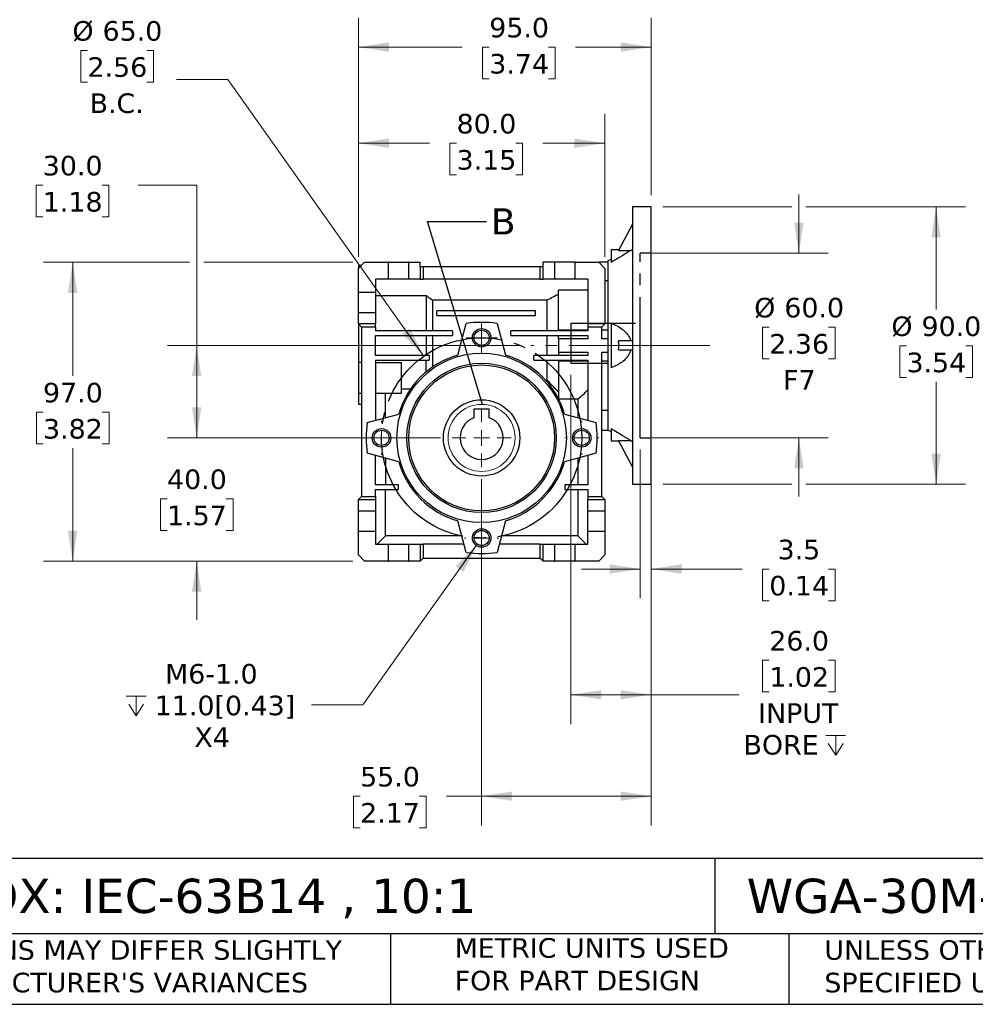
# Model space of a CAD drawing. Header units: millimetres. Extents: x 19 to 819, y 19 to 629.
# Tile 2 of 7: x 242 to 552, y 19 to 339. Entities that reach past the tile are written whole.
import ezdxf

# ---------------------------------------------------------------- set-up
doc = ezdxf.new("R2010")
doc.units = ezdxf.units.MM
doc.header["$LTSCALE"] = 3
for name, pattern in [('SLD-Center', [19.05, 15.24, -1.27, 1.27, -1.27]), ('SLD-Dashed', [1.905, 1.27, -0.635]), ('SLD-Solid', [0])]:
    doc.linetypes.add(name, pattern=pattern)
doc.layers.add('CENTER', color=40, linetype='SLD-Center')
doc.layers.add('HIDDEN', color=102, linetype='SLD-Dashed')
doc.layers.add('TEXT', color=140, linetype='SLD-Solid', lineweight=25)
doc.styles.add('SLDTEXTSTYLE0', font='VERDANA.TTF')
doc.styles.get("Standard").update_dxf_attribs({"font": 'VERDANA.TTF'})
doc.dimstyles.new('SLDDIMSTYLE0', dxfattribs={"dimtxt": 6.474023, "dimasz": 9.906, "dimexe": 0, "dimexo": 0.0625, "dimgap": 1.618506, "dimtad": 0, "dimtih": 1, "dimtoh": 1, "dimdec": 1, "dimrnd": 1e-09, "dimzin": 12, "dimdsep": 46, "dimtxsty": 'SLDTEXTSTYLE0', "dimsah": 1, "dimcen": 0.09, "dimadec": 0, "dimazin": 3, "dimtfac": 1, "dimtdec": 1, "dimtmove": 0, "dimatfit": 0, "dimfxl": 0, "dimfrac": 2, "dimtolj": 1, "dimtzin": 12, "dimarcsym": 0})
doc.dimstyles.new('SLDDIMSTYLE1', dxfattribs={"dimtxt": 6.474023, "dimasz": 9.906, "dimexe": 0, "dimexo": 0.0625, "dimgap": 1.618506, "dimtad": 0, "dimtih": 1, "dimtoh": 1, "dimdec": 1, "dimrnd": 1e-09, "dimzin": 4, "dimdsep": 46, "dimtxsty": 'SLDTEXTSTYLE0', "dimsah": 1, "dimcen": 0.09, "dimadec": 0, "dimazin": 1, "dimtfac": 1, "dimtdec": 1, "dimtmove": 0, "dimatfit": 0, "dimfxl": 0, "dimfrac": 2, "dimtolj": 1, "dimtzin": 12, "dimarcsym": 0})
doc.dimstyles.new('SLDDIMSTYLE2', dxfattribs={"dimtxt": 6.474023, "dimasz": 9.906, "dimexe": 0, "dimexo": 0.0625, "dimgap": 1.618506, "dimtad": 0, "dimtih": 1, "dimtoh": 1, "dimdec": 1, "dimrnd": 1e-09, "dimzin": 4, "dimdsep": 46, "dimtxsty": 'SLDTEXTSTYLE0', "dimsah": 1, "dimcen": 0, "dimadec": 0, "dimazin": 1, "dimtfac": 1, "dimtdec": 1, "dimtofl": 0, "dimtmove": 0, "dimatfit": 3, "dimfxl": 0, "dimfrac": 2, "dimtolj": 1, "dimtzin": 12, "dimarcsym": 0})
doc.dimstyles.new('SLDDIMSTYLE3', dxfattribs={"dimtxt": 6.474023, "dimasz": 9.906, "dimexe": 0, "dimexo": 0.0625, "dimgap": 1.618506, "dimtad": 0, "dimtih": 1, "dimtoh": 1, "dimdec": 1, "dimrnd": 1e-09, "dimzin": 4, "dimdsep": 46, "dimtxsty": 'SLDTEXTSTYLE0', "dimsah": 1, "dimcen": 0.09, "dimadec": 0, "dimazin": 1, "dimtfac": 1, "dimtdec": 1, "dimtofl": 0, "dimtmove": 0, "dimatfit": 3, "dimfxl": 0, "dimfrac": 2, "dimtolj": 1, "dimtzin": 12, "dimarcsym": 0})
doc.dimstyles.new('SLDDIMSTYLE4', dxfattribs={"dimtxt": 6.474023, "dimasz": 9.906, "dimexe": 0, "dimexo": 0.0625, "dimgap": 1.618506, "dimtad": 0, "dimtih": 1, "dimtoh": 1, "dimdec": 1, "dimrnd": 1e-09, "dimzin": 12, "dimdsep": 46, "dimtxsty": 'SLDTEXTSTYLE0', "dimsah": 1, "dimcen": 0, "dimadec": 0, "dimazin": 3, "dimtfac": 1, "dimtdec": 1, "dimtofl": 0, "dimtmove": 0, "dimatfit": 3, "dimfxl": 0, "dimfrac": 2, "dimtolj": 1, "dimtzin": 12, "dimarcsym": 0})
doc.dimstyles.new('SLDDIMSTYLE5', dxfattribs={"dimtxt": 0.18, "dimasz": 9.906, "dimexe": 0, "dimexo": 0.0625, "dimgap": 0, "dimtad": 0, "dimtih": 1, "dimtoh": 1, "dimdec": 0, "dimrnd": 1e-09, "dimzin": 0, "dimdsep": 46, "dimtxsty": 'Standard', "dimblk1": 'NONE', "dimblk2": 'NONE', "dimsah": 1, "dimcen": 0.09, "dimadec": 0, "dimazin": 0, "dimtfac": 9.906, "dimtdec": 0, "dimtofl": 0, "dimtmove": 0, "dimatfit": 3, "dimldrblk": 'NONE', "dimfxl": 0, "dimfrac": 2, "dimtolj": 1, "dimtzin": 0, "dimarcsym": 0})

# ---------------------------------------------------------------- blocks, each defined once
blk = doc.blocks.new('_D')
at = {"color": 7, "linetype": 'SLD-Solid', "lineweight": 0}
for p, q in [((443.06, 199.11), (443.06, 150.84)), ((446.56, 199.11), (446.56, 150.84)), ((443.06, 160.36), (424.01, 160.36)), ((446.56, 160.36), (476.17, 160.36)), ((484.94, 160.36), (482.76, 160.36)), ((482.76, 160.36), (482.76, 150.07)), ((504.18, 160.36), (506.35, 160.36)), ((506.35, 160.36), (506.35, 150.07)), ((482.76, 150.07), (484.94, 150.07)), ((506.35, 150.07), (504.18, 150.07))]:
    blk.add_line(p, q, dxfattribs=at)
at = {"color": 7, "linetype": 'SLD-Solid', "lineweight": 18}
for points in [[(443.06, 160.36), (433.15, 161.88), (433.15, 158.84)], [(446.56, 160.36), (456.46, 158.84), (456.46, 161.88)]]:
    blk.add_solid(points, dxfattribs=at)
at = {"color": 7, "linetype": 'SLD-Solid', "lineweight": 18, "char_height": 6.35, "attachment_point": 1, "style": 'SLDTEXTSTYLE0'}
for s, insert in [('3.5', (487.63, 169.87)), ('0.14', (484.94, 158.14))]:
    blk.add_mtext(s, dxfattribs=dict(at, insert=insert))
blk = doc.blocks.new('_D_1')
at = {"color": 7, "linetype": 'SLD-Solid', "lineweight": 0}
for p, q in [((494.56, 262.92), (494.56, 281.97)), ((446.87, 262.92), (504.08, 262.92)), ((484.94, 238.88), (482.76, 238.88)), ((482.76, 238.88), (482.76, 228.59)), ((504.18, 238.88), (506.35, 238.88)), ((506.35, 238.88), (506.35, 228.59)), ((482.76, 228.59), (484.94, 228.59)), ((506.35, 228.59), (504.18, 228.59)), ((446.87, 202.92), (504.08, 202.92)), ((494.56, 202.92), (494.56, 183.87))]:
    blk.add_line(p, q, dxfattribs=at)
at = {"color": 7, "linetype": 'SLD-Solid', "lineweight": 18}
for points in [[(494.56, 262.92), (496.08, 272.83), (493.03, 272.83)], [(494.56, 202.92), (493.03, 193.01), (496.08, 193.01)]]:
    blk.add_solid(points, dxfattribs=at)
at = {"color": 7, "linetype": 'SLD-Solid', "lineweight": 18, "char_height": 6.35, "attachment_point": 1, "style": 'SLDTEXTSTYLE0'}
for s, insert in [('%%c', (480.05, 248.39)), ('60.0', (489.82, 248.39)), ('2.36', (484.94, 236.65)), ('F7', (489.43, 224.92))]:
    blk.add_mtext(s, dxfattribs=dict(at, insert=insert))
blk = doc.blocks.new('_D_2')
at = {"color": 7, "linetype": 'SLD-Solid', "lineweight": 0}
for p, q in [((263.62, 328.71), (261.44, 328.71)), ((261.44, 328.71), (261.44, 318.43)), ((282.85, 328.71), (285.03, 328.71)), ((285.03, 328.71), (285.03, 318.43)), ((261.44, 318.43), (263.62, 318.43)), ((285.03, 318.43), (282.85, 318.43)), ((309.17, 319.31), (292.5, 319.31)), ((372.78, 229.45), (309.17, 319.31))]:
    blk.add_line(p, q, dxfattribs=at)
at = {"color": 7, "linetype": 'SLD-Solid', "lineweight": 18}
blk.add_solid([(372.78, 229.45), (368.3, 238.41), (365.81, 236.65)], dxfattribs=at)
at = {"color": 7, "linetype": 'SLD-Solid', "lineweight": 18, "char_height": 6.35, "attachment_point": 1, "style": 'SLDTEXTSTYLE0'}
for s, insert in [('%%c', (258.73, 338.23)), ('65.0', (268.5, 338.23)), ('2.56', (263.62, 326.49)), ('B.C.', (264.29, 314.75))]:
    blk.add_mtext(s, dxfattribs=dict(at, insert=insert))
blk = doc.blocks.new('SW_SYMBOL_HOLE_DEPTH')
at = {"color": 0, "linetype": 'SLD-Solid', "lineweight": 18}
for p, q in [((0, 2625), (2400, 2625)), ((1200, 2625), (1200, 225)), ((300, 1665), (1200, 225)), ((2100, 1665), (1200, 225))]:
    blk.add_line(p, q, dxfattribs=at)
blk = doc.blocks.new('_D_3')
at = {"color": 7, "linetype": 'SLD-Solid', "lineweight": 0}
for p, q in [((420.56, 223.36), (420.56, 110)), ((446.56, 184.11), (446.56, 110)), ((484.94, 130.73), (482.76, 130.73)), ((482.76, 130.73), (482.76, 120.44)), ((504.18, 130.73), (506.35, 130.73)), ((506.35, 130.73), (506.35, 120.44)), ((420.56, 119.53), (446.56, 119.53)), ((446.56, 119.53), (475.13, 119.53)), ((482.76, 120.44), (484.94, 120.44)), ((506.35, 120.44), (504.18, 120.44))]:
    blk.add_line(p, q, dxfattribs=at)
at = {"color": 7, "linetype": 'SLD-Solid', "lineweight": 18}
for points in [[(420.56, 119.53), (430.46, 118), (430.46, 121.05)], [(446.56, 119.53), (436.65, 121.05), (436.65, 118)]]:
    blk.add_solid(points, dxfattribs=at)
at = {"color": 7, "linetype": 'SLD-Solid', "lineweight": 18, "xscale": 0.002688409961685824, "yscale": 0.002688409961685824, "zscale": 0.002688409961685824}
blk.add_blockref('SW_SYMBOL_HOLE_DEPTH', (503.27, 99.27), dxfattribs=at)
at = {"color": 7, "linetype": 'SLD-Solid', "lineweight": 18, "char_height": 6.35, "attachment_point": 1, "style": 'SLDTEXTSTYLE0'}
for s, insert in [('26.0', (484.94, 140.24)), ('1.02', (484.94, 128.5)), ('INPUT', (481.34, 116.77)), ('BORE ', (476.58, 106.48))]:
    blk.add_mtext(s, dxfattribs=dict(at, insert=insert))
blk = doc.blocks.new('_D_4')
at = {"color": 7, "linetype": 'SLD-Solid', "lineweight": 0}
for p, q in [((391.56, 189.57), (391.56, 77.09)), ((446.56, 184.11), (446.56, 77.09)), ((352.12, 86.62), (349.95, 86.62)), ((349.95, 86.62), (349.95, 76.33)), ((371.36, 86.62), (373.54, 86.62)), ((373.54, 86.62), (373.54, 76.33)), ((391.56, 86.62), (380.13, 86.62)), ((446.56, 86.62), (391.56, 86.62)), ((349.95, 76.33), (352.12, 76.33)), ((373.54, 76.33), (371.36, 76.33))]:
    blk.add_line(p, q, dxfattribs=at)
at = {"color": 7, "linetype": 'SLD-Solid', "lineweight": 18}
for points in [[(391.56, 86.62), (401.46, 85.09), (401.46, 88.14)], [(446.56, 86.62), (436.65, 88.14), (436.65, 85.09)]]:
    blk.add_solid(points, dxfattribs=at)
at = {"color": 7, "linetype": 'SLD-Solid', "lineweight": 18, "char_height": 6.35, "attachment_point": 1, "style": 'SLDTEXTSTYLE0'}
for s, insert in [('55.0', (352.12, 96.13)), ('2.17', (352.12, 84.39))]:
    blk.add_mtext(s, dxfattribs=dict(at, insert=insert))
blk = doc.blocks.new('_D_5')
at = {"color": 7, "linetype": 'SLD-Solid', "lineweight": 0}
for p, q in [((450.37, 277.92), (492.27, 277.92)), ((496.84, 277.92), (548.62, 277.92)), ((539.1, 277.92), (539.1, 244.56)), ((529.48, 232.82), (527.31, 232.82)), ((527.31, 232.82), (527.31, 222.53)), ((548.72, 232.82), (550.89, 232.82)), ((550.89, 232.82), (550.89, 222.53)), ((527.31, 222.53), (529.48, 222.53)), ((539.1, 187.92), (539.1, 221.08)), ((550.89, 222.53), (548.72, 222.53)), ((450.37, 187.92), (492.27, 187.92)), ((496.84, 187.92), (548.62, 187.92))]:
    blk.add_line(p, q, dxfattribs=at)
at = {"color": 7, "linetype": 'SLD-Solid', "lineweight": 18}
for points in [[(539.1, 277.92), (537.57, 268.01), (540.62, 268.01)], [(539.1, 187.92), (540.62, 197.83), (537.57, 197.83)]]:
    blk.add_solid(points, dxfattribs=at)
at = {"color": 7, "linetype": 'SLD-Solid', "lineweight": 18, "char_height": 6.35, "attachment_point": 1, "style": 'SLDTEXTSTYLE0'}
for s, insert in [('%%c', (524.59, 242.34)), ('90.0', (534.37, 242.34)), ('3.54', (529.48, 230.6))]:
    blk.add_mtext(s, dxfattribs=dict(at, insert=insert))
blk = doc.blocks.new('_D_6')
at = {"color": 7, "linetype": 'SLD-Solid', "lineweight": 0}
for p, q in [((351.56, 261.73), (351.56, 308.11)), ((431.56, 261.73), (431.56, 308.11)), ((351.56, 298.59), (374.66, 298.59)), ((383.43, 298.59), (381.25, 298.59)), ((381.25, 298.59), (381.25, 288.3)), ((402.67, 298.59), (404.84, 298.59)), ((404.84, 298.59), (404.84, 288.3)), ((431.56, 298.59), (411.44, 298.59)), ((381.25, 288.3), (383.43, 288.3)), ((404.84, 288.3), (402.67, 288.3))]:
    blk.add_line(p, q, dxfattribs=at)
at = {"color": 7, "linetype": 'SLD-Solid', "lineweight": 18}
for points in [[(351.56, 298.59), (361.46, 297.06), (361.46, 300.11)], [(431.56, 298.59), (421.65, 300.11), (421.65, 297.06)]]:
    blk.add_solid(points, dxfattribs=at)
at = {"color": 7, "linetype": 'SLD-Solid', "lineweight": 18, "char_height": 6.35, "attachment_point": 1, "style": 'SLDTEXTSTYLE0'}
for s, insert in [('80.0', (383.43, 308.1)), ('3.15', (383.43, 296.36))]:
    blk.add_mtext(s, dxfattribs=dict(at, insert=insert))
blk = doc.blocks.new('_D_7')
at = {"color": 7, "linetype": 'SLD-Solid', "lineweight": 0}
for p, q in [((351.56, 261.73), (351.56, 339.31)), ((446.56, 281.73), (446.56, 339.31)), ((351.56, 329.79), (385.26, 329.79)), ((394.04, 329.79), (391.86, 329.79)), ((391.86, 329.79), (391.86, 319.5)), ((413.27, 329.79), (415.45, 329.79)), ((415.45, 329.79), (415.45, 319.5)), ((446.56, 329.79), (422.05, 329.79)), ((391.86, 319.5), (394.04, 319.5)), ((415.45, 319.5), (413.27, 319.5))]:
    blk.add_line(p, q, dxfattribs=at)
at = {"color": 7, "linetype": 'SLD-Solid', "lineweight": 18}
for points in [[(351.56, 329.79), (361.46, 328.26), (361.46, 331.31)], [(446.56, 329.79), (436.65, 331.31), (436.65, 328.26)]]:
    blk.add_solid(points, dxfattribs=at)
at = {"color": 7, "linetype": 'SLD-Solid', "lineweight": 18, "char_height": 6.35, "attachment_point": 1, "style": 'SLDTEXTSTYLE0'}
for s, insert in [('95.0', (394.04, 339.3)), ('3.74', (394.04, 327.56))]:
    blk.add_mtext(s, dxfattribs=dict(at, insert=insert))
blk = doc.blocks.new('_D_8')
at = {"color": 7, "linetype": 'SLD-Solid', "lineweight": 0}
for p, q in [((249.1, 284.97), (246.93, 284.97)), ((246.93, 284.97), (246.93, 274.68)), ((268.34, 284.97), (270.52, 284.97)), ((270.52, 284.97), (270.52, 274.68)), ((280.01, 284.97), (299.06, 284.97)), ((299.06, 284.97), (299.06, 232.92)), ((246.93, 274.68), (249.1, 274.68)), ((270.52, 274.68), (268.34, 274.68)), ((403.7, 232.92), (289.54, 232.92)), ((299.06, 232.92), (299.06, 202.92)), ((378.21, 202.92), (289.54, 202.92))]:
    blk.add_line(p, q, dxfattribs=at)
at = {"color": 7, "linetype": 'SLD-Solid', "lineweight": 18}
for points in [[(299.06, 232.92), (297.54, 223.01), (300.58, 223.01)], [(299.06, 202.92), (300.58, 212.83), (297.54, 212.83)]]:
    blk.add_solid(points, dxfattribs=at)
at = {"color": 7, "linetype": 'SLD-Solid', "lineweight": 18, "char_height": 6.35, "attachment_point": 1, "style": 'SLDTEXTSTYLE0'}
for s, insert in [('30.0', (249.1, 294.49)), ('1.18', (249.1, 282.75))]:
    blk.add_mtext(s, dxfattribs=dict(at, insert=insert))
blk = doc.blocks.new('_D_9')
at = {"color": 7, "linetype": 'SLD-Solid', "lineweight": 0}
for p, q in [((299.06, 202.92), (299.06, 221.97)), ((378.21, 202.92), (289.54, 202.92)), ((289.44, 183.17), (287.27, 183.17)), ((287.27, 183.17), (287.27, 172.88)), ((308.68, 183.17), (310.85, 183.17)), ((310.85, 183.17), (310.85, 172.88)), ((287.27, 172.88), (289.44, 172.88)), ((310.85, 172.88), (308.68, 172.88)), ((349.75, 162.92), (289.54, 162.92)), ((299.06, 162.92), (299.06, 143.87))]:
    blk.add_line(p, q, dxfattribs=at)
at = {"color": 7, "linetype": 'SLD-Solid', "lineweight": 18}
for points in [[(299.06, 202.92), (300.58, 212.83), (297.54, 212.83)], [(299.06, 162.92), (297.54, 153.01), (300.58, 153.01)]]:
    blk.add_solid(points, dxfattribs=at)
at = {"color": 7, "linetype": 'SLD-Solid', "lineweight": 18, "char_height": 6.35, "attachment_point": 1, "style": 'SLDTEXTSTYLE0'}
for s, insert in [('40.0', (289.44, 192.68)), ('1.57', (289.44, 180.94))]:
    blk.add_mtext(s, dxfattribs=dict(at, insert=insert))
blk = doc.blocks.new('_D_10')
at = {"color": 7, "linetype": 'SLD-Solid', "lineweight": 0}
for p, q in [((296.77, 259.92), (249.28, 259.92)), ((258.8, 259.92), (258.8, 223.02)), ((349.75, 259.92), (301.35, 259.92)), ((249.18, 211.29), (247.01, 211.29)), ((247.01, 211.29), (247.01, 201)), ((268.42, 211.29), (270.6, 211.29)), ((270.6, 211.29), (270.6, 201)), ((247.01, 201), (249.18, 201)), ((258.8, 162.92), (258.8, 199.55)), ((270.6, 201), (268.42, 201)), ((349.75, 162.92), (249.28, 162.92))]:
    blk.add_line(p, q, dxfattribs=at)
at = {"color": 7, "linetype": 'SLD-Solid', "lineweight": 18}
for points in [[(258.8, 259.92), (257.28, 250.01), (260.33, 250.01)], [(258.8, 162.92), (260.33, 172.83), (257.28, 172.83)]]:
    blk.add_solid(points, dxfattribs=at)
at = {"color": 7, "linetype": 'SLD-Solid', "lineweight": 18, "char_height": 6.35, "attachment_point": 1, "style": 'SLDTEXTSTYLE0'}
for s, insert in [('97.0', (249.18, 220.8)), ('3.82', (249.18, 209.06))]:
    blk.add_mtext(s, dxfattribs=dict(at, insert=insert))
blk = doc.blocks.new('_D_11')
at = {"color": 7, "linetype": 'SLD-Solid', "lineweight": 0}
for p, q in [((390.13, 168.42), (353.05, 116.32)), ((353.05, 116.32), (336.38, 116.32))]:
    blk.add_line(p, q, dxfattribs=at)
at = {"color": 7, "linetype": 'SLD-Solid', "lineweight": 18}
blk.add_solid([(390.13, 168.42), (383.14, 161.23), (385.63, 159.46)], dxfattribs=at)
at = {"color": 7, "linetype": 'SLD-Solid', "lineweight": 18, "xscale": 0.002688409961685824, "yscale": 0.002688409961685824, "zscale": 0.002688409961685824}
blk.add_blockref('SW_SYMBOL_HOLE_DEPTH', (276.19, 112.04), dxfattribs=at)
at = {"color": 7, "linetype": 'SLD-Solid', "lineweight": 18, "char_height": 6.35, "attachment_point": 1, "style": 'SLDTEXTSTYLE0'}
for s, insert in [('M6-1.0', (288.79, 129.53)), ('11.0[0.43]', (285.45, 119.24)), ('X4', (298.31, 108.95))]:
    blk.add_mtext(s, dxfattribs=dict(at, insert=insert))
blk = doc.blocks.new('SW_CENTERMARKSYMBOL_0')
at = {"color": 0, "linetype": 'SLD-Solid', "lineweight": 18}
for p, q in [((0, 5.08), (0, 9.54)), ((-5.08, 0), (-9.54, 0)), ((0, 0), (-2.54, 0)), ((0, 0), (0, 2.54)), ((0, 0), (0, -2.54)), ((0, 0), (2.54, 0)), ((5.08, 0), (9.54, 0)), ((0, -5.08), (0, -9.54))]:
    blk.add_line(p, q, dxfattribs=at)
blk = doc.blocks.new('SW_CENTERMARKSYMBOL_1')
at = {"color": 0, "linetype": 'SLD-Solid', "lineweight": 18}
for p, q in [((0, 2.54), (0, 5)), ((-2.54, 0), (-5, 0)), ((0, 0), (-2.54, 0)), ((0, 0), (0, 2.54)), ((0, 0), (0, -2.54)), ((0, 0), (2.54, 0)), ((2.54, 0), (5, 0)), ((0, -2.54), (0, -5))]:
    blk.add_line(p, q, dxfattribs=at)
blk = doc.blocks.new('SW_CENTERMARKSYMBOL_2')
at = {"color": 0, "linetype": 'SLD-Solid', "lineweight": 18}
for p, q in [((0, 5.08), (0, 5.54)), ((-5.08, 0), (-5.54, 0)), ((0, 0), (-2.54, 0)), ((0, 0), (0, 2.54)), ((0, 0), (0, -2.54)), ((0, 0), (2.54, 0)), ((5.08, 0), (5.54, 0)), ((0, -5.08), (0, -5.54))]:
    blk.add_line(p, q, dxfattribs=at)
blk = doc.blocks.new('SW_CENTERMARKSYMBOL_3')
at = {"color": 0, "linetype": 'SLD-Solid', "lineweight": 18}
for p, q in [((0, 5.08), (0, 5.54)), ((-5.08, 0), (-5.54, 0)), ((0, 0), (-2.54, 0)), ((0, 0), (0, 2.54)), ((0, 0), (0, -2.54)), ((0, 0), (2.54, 0)), ((5.08, 0), (5.54, 0)), ((0, -5.08), (0, -5.54))]:
    blk.add_line(p, q, dxfattribs=at)
blk = doc.blocks.new('SW_CENTERMARKSYMBOL_4')
at = {"color": 0, "linetype": 'SLD-Solid', "lineweight": 18}
for p, q in [((0, 5.08), (0, 5.54)), ((-5.08, 0), (-5.54, 0)), ((0, 0), (-2.54, 0)), ((0, 0), (0, 2.54)), ((0, 0), (0, -2.54)), ((0, 0), (2.54, 0)), ((5.08, 0), (5.54, 0)), ((0, -5.08), (0, -5.54))]:
    blk.add_line(p, q, dxfattribs=at)
blk = doc.blocks.new('_None')

msp = doc.modelspace()

# ---------------------------------------------------------------- linework, layer by layer
for p, q in [((446.56, 277.92), (440.56, 277.92)), ((440.56, 277.92), (440.56, 232.92)), ((446.56, 232.92), (446.56, 277.92)), ((440.56, 272.34), (436.01, 263.79)), ((436.07, 263.92), (433.56, 263.92)), ((433.56, 263.92), (433.56, 259.88)), ((436.01, 263.79), (439.97, 263.79)), ((439.97, 263.79), (440.56, 264.06)), ((351.56, 257.92), (353.56, 259.92)), ((352.56, 258.92), (351.56, 258.92)), ((351.56, 258.92), (351.56, 257.92)), ((353.56, 259.92), (361.2, 259.92)), ((361.2, 259.92), (361.2, 254.42)), ((361.31, 259.92), (361.2, 259.92)), ((361.31, 254.42), (361.31, 259.92)), ((361.31, 259.92), (367.81, 259.92)), ((367.81, 259.92), (367.81, 254.42)), ((367.91, 259.92), (367.81, 259.92)), ((367.91, 254.42), (367.91, 259.92)), ((367.91, 259.92), (371.56, 259.92)), ((371.56, 258.42), (371.56, 259.92)), ((411.56, 258.42), (411.56, 259.92)), ((415.2, 259.92), (411.56, 259.92)), ((415.2, 259.92), (415.2, 254.42)), ((415.31, 259.92), (415.2, 259.92)), ((415.31, 254.42), (415.31, 259.92)), ((421.81, 259.92), (415.31, 259.92)), ((421.81, 259.92), (421.81, 254.42)), ((421.91, 259.92), (421.81, 259.92)), ((421.91, 254.42), (421.91, 259.92)), ((421.91, 259.92), (429.56, 259.92)), ((429.56, 259.92), (431.56, 257.92)), ((432.56, 259.92), (429.56, 259.92)), ((433.56, 260.83), (432.56, 260.37)), ((432.56, 260.37), (432.56, 205.49)), ((351.56, 250.17), (351.56, 257.92)), ((371.56, 258.42), (371.56, 254.42)), ((372.56, 258.42), (371.56, 258.42)), ((372.56, 258.42), (372.56, 254.42)), ((410.56, 258.42), (372.56, 258.42)), ((410.56, 254.42), (410.56, 258.42)), ((411.56, 258.42), (410.56, 258.42)), ((411.56, 254.42), (411.56, 258.42)), ((431.56, 257.92), (431.56, 239.92)), ((357.06, 254.42), (357.06, 250.17)), ((361.2, 254.42), (357.06, 254.42)), ((361.31, 254.42), (361.2, 254.42)), ((367.81, 254.42), (361.31, 254.42)), ((367.91, 254.42), (367.81, 254.42)), ((371.56, 254.42), (367.91, 254.42)), ((371.56, 254.42), (372.56, 254.42)), ((410.56, 254.42), (372.56, 254.42)), ((410.56, 254.42), (411.56, 254.42)), ((415.2, 254.42), (411.56, 254.42)), ((415.31, 254.42), (415.2, 254.42)), ((421.81, 254.42), (415.31, 254.42)), ((421.91, 254.42), (421.81, 254.42)), ((426.06, 254.42), (421.91, 254.42)), ((426.06, 254.42), (426.06, 239.92)), ((432.56, 253.89), (431.56, 253.89)), ((357.06, 250.17), (351.56, 250.17)), ((351.56, 243.67), (351.56, 250.17)), ((357.06, 250.17), (357.06, 243.67)), ((426.06, 250.84), (416.56, 250.84)), ((416.56, 237.92), (416.56, 250.84)), ((373.56, 249.03), (357.06, 249.03)), ((373.56, 249.03), (373.56, 237.7)), ((375.56, 247.58), (375.56, 237.7)), ((412.85, 247.58), (375.56, 247.58)), ((412.85, 237.7), (412.85, 247.58)), ((351.56, 243.67), (357.06, 243.67)), ((351.56, 239.92), (351.56, 243.67)), ((357.06, 243.67), (357.06, 239.92)), ((409.06, 244.17), (377.06, 244.17)), ((377.06, 242.67), (377.06, 244.17)), ((409.06, 242.67), (409.06, 244.17)), ((357.06, 239.92), (351.56, 239.92)), ((351.56, 239.92), (352.56, 238.92)), ((351.56, 239.92), (351.56, 227.42)), ((357.06, 238.92), (357.06, 239.92)), ((377.06, 242.67), (409.06, 242.67)), ((383.81, 229.83), (386.56, 240.09)), ((396.56, 240.09), (399.31, 229.83)), ((431.56, 239.92), (426.06, 239.92)), ((426.06, 239.92), (426.06, 238.92)), ((430.56, 238.92), (431.56, 239.92)), ((433.56, 240.16), (433.56, 225.68)), ((357.06, 238.92), (352.56, 238.92)), ((352.56, 238.92), (352.56, 183.92)), ((357.06, 238.92), (357.06, 237.7)), ((382.06, 237.7), (357.06, 237.7)), ((382.06, 237.7), (382.06, 236.2)), ((401.06, 236.2), (401.06, 237.7)), ((426.06, 237.7), (401.06, 237.7)), ((426.06, 237.92), (416.56, 237.92)), ((416.56, 237.92), (416.56, 237.7)), ((430.56, 238.92), (426.06, 238.92)), ((426.06, 238.92), (426.06, 237.7)), ((430.56, 235.1), (430.56, 238.92)), ((432.56, 237.92), (430.56, 237.92)), ((357.06, 236.2), (382.06, 236.2)), ((357.06, 229.7), (357.06, 236.2)), ((373.56, 236.2), (373.56, 229.7)), ((375.56, 236.2), (375.56, 225.9)), ((401.06, 236.2), (426.06, 236.2)), ((412.85, 229.7), (412.85, 236.2)), ((416.56, 235.1), (416.56, 236.2)), ((426.06, 235.1), (416.56, 235.1)), ((416.56, 235.1), (416.56, 230.74)), ((426.06, 236.2), (426.06, 235.1)), ((432.56, 235.1), (430.56, 235.1)), ((440.56, 234.42), (436.01, 234.42)), ((416.56, 230.74), (426.06, 230.74)), ((416.56, 230.74), (416.56, 229.7)), ((426.06, 230.74), (426.06, 229.7)), ((430.56, 230.74), (432.56, 230.74)), ((430.56, 183.92), (430.56, 230.74)), ((440.56, 231.42), (436.01, 231.42)), ((440.56, 232.92), (440.56, 187.92)), ((446.56, 187.92), (446.56, 232.92)), ((352.56, 227.42), (351.56, 227.42)), ((351.56, 227.42), (351.56, 217.42)), ((374.56, 229.7), (357.06, 229.7)), ((357.06, 228.2), (374.56, 228.2)), ((357.06, 228.2), (357.06, 208.63)), ((357.06, 227.42), (365.56, 227.42)), ((365.56, 217.42), (365.56, 227.42)), ((373.56, 224.37), (373.56, 228.2)), ((374.56, 229.7), (374.56, 228.2)), ((408.56, 228.2), (408.56, 229.7)), ((426.06, 229.7), (408.56, 229.7)), ((408.56, 228.2), (426.06, 228.2)), ((412.85, 221.68), (412.85, 228.2)), ((416.56, 227.92), (416.56, 228.2)), ((416.56, 227.92), (426.06, 227.92)), ((416.56, 227.92), (416.56, 215.61)), ((426.06, 228.2), (426.06, 208.63)), ((430.56, 227.92), (432.56, 227.92)), ((412.35, 221.68), (412.85, 221.68)), ((351.56, 217.42), (352.56, 217.42)), ((351.56, 217.42), (351.56, 213.92)), ((357.06, 217.42), (365.56, 217.42)), ((360.31, 209.51), (360.31, 217.42)), ((365.56, 218.83), (368.52, 218.83)), ((416.56, 215.61), (422.81, 215.61)), ((422.81, 215.61), (422.81, 209.51)), ((351.56, 213.92), (352.56, 213.92)), ((389.06, 212.22), (389.06, 209.46)), ((394.06, 212.22), (389.06, 212.22)), ((394.06, 209.46), (394.06, 212.22)), ((430.56, 211.95), (432.56, 211.95)), ((354.39, 207.92), (364.65, 210.67)), ((418.46, 210.67), (428.72, 207.92)), ((430.56, 205.42), (432.56, 205.42)), ((432.56, 205.42), (432.56, 205.49)), ((432.56, 205.48), (433.56, 205.01)), ((433.56, 205.96), (433.56, 201.92)), ((433.56, 201.92), (436.07, 201.92)), ((436.01, 202.05), (439.97, 202.05)), ((440.56, 193.5), (436.01, 202.05)), ((364.65, 195.17), (354.39, 197.92)), ((357.06, 187.67), (357.06, 197.21)), ((360.31, 196.34), (360.31, 187.67)), ((428.72, 197.92), (418.46, 195.17)), ((422.81, 196.34), (422.81, 187.67)), ((426.06, 197.21), (426.06, 187.67)), ((364.56, 187.67), (357.06, 187.67)), ((357.06, 186.17), (364.56, 186.17)), ((357.06, 183.92), (357.06, 186.17)), ((360.31, 171.13), (360.31, 186.17)), ((364.56, 186.17), (364.56, 187.67)), ((418.56, 187.67), (418.56, 186.17)), ((426.06, 187.67), (418.56, 187.67)), ((418.56, 186.17), (426.06, 186.17)), ((422.81, 186.17), (422.81, 171.13)), ((426.06, 186.17), (426.06, 183.92)), ((440.56, 187.92), (446.56, 187.92)), ((352.56, 183.92), (351.56, 182.92)), ((351.56, 182.92), (357.06, 182.92)), ((351.56, 179.17), (351.56, 182.92)), ((352.56, 183.92), (357.06, 183.92)), ((357.06, 183.92), (357.06, 182.92)), ((357.06, 182.92), (357.06, 179.17)), ((426.06, 183.92), (426.06, 182.92)), ((426.06, 183.92), (430.56, 183.92)), ((426.06, 182.92), (431.56, 182.92)), ((426.06, 179.17), (426.06, 182.92)), ((431.56, 182.92), (430.56, 183.92)), ((431.56, 182.92), (431.56, 179.17)), ((357.06, 179.17), (351.56, 179.17)), ((351.56, 172.67), (351.56, 179.17)), ((357.06, 179.17), (357.06, 172.67)), ((431.56, 179.17), (426.06, 179.17)), ((426.06, 172.67), (426.06, 179.17)), ((431.56, 179.17), (431.56, 172.67)), ((386.56, 165.76), (383.81, 176.01)), ((399.31, 176.01), (396.56, 165.76)), ((351.56, 172.67), (357.06, 172.67)), ((351.56, 164.92), (351.56, 172.67)), ((357.06, 172.67), (357.06, 168.42)), ((426.06, 168.42), (426.06, 172.67)), ((426.06, 172.67), (431.56, 172.67)), ((431.56, 172.67), (431.56, 164.92)), ((357.6, 168.42), (360.31, 171.13)), ((385.12, 171.13), (360.31, 171.13)), ((422.81, 171.13), (398, 171.13)), ((422.81, 171.13), (425.52, 168.42)), ((357.06, 168.42), (361.2, 168.42)), ((361.2, 168.42), (361.2, 162.92)), ((361.2, 168.42), (361.31, 168.42)), ((361.31, 162.92), (361.31, 168.42)), ((361.31, 168.42), (367.81, 168.42)), ((367.81, 168.42), (367.81, 162.92)), ((367.81, 168.42), (367.91, 168.42)), ((367.91, 162.92), (367.91, 168.42)), ((367.91, 168.42), (371.56, 168.42)), ((371.56, 168.42), (371.56, 162.92)), ((371.56, 168.42), (372.56, 168.42)), ((372.56, 168.42), (372.56, 163.92)), ((385.84, 168.42), (372.56, 168.42)), ((410.56, 168.42), (397.27, 168.42)), ((410.56, 163.92), (410.56, 168.42)), ((410.56, 168.42), (411.56, 168.42)), ((411.56, 162.92), (411.56, 168.42)), ((411.56, 168.42), (415.2, 168.42)), ((415.2, 168.42), (415.2, 162.92)), ((415.2, 168.42), (415.31, 168.42)), ((415.31, 162.92), (415.31, 168.42)), ((415.31, 168.42), (421.81, 168.42)), ((421.81, 168.42), (421.81, 162.92)), ((421.81, 168.42), (421.91, 168.42)), ((421.91, 162.92), (421.91, 168.42)), ((421.91, 168.42), (426.06, 168.42)), ((353.56, 162.92), (351.56, 164.92)), ((371.56, 162.92), (372.56, 163.92)), ((372.56, 163.92), (410.56, 163.92)), ((410.56, 163.92), (411.56, 162.92)), ((431.56, 164.92), (429.56, 162.92)), ((361.2, 162.92), (353.56, 162.92)), ((361.2, 162.92), (361.31, 162.92)), ((367.81, 162.92), (361.31, 162.92)), ((367.81, 162.92), (367.91, 162.92)), ((371.56, 162.92), (367.91, 162.92)), ((415.2, 162.92), (411.56, 162.92)), ((415.2, 162.92), (415.31, 162.92)), ((421.81, 162.92), (415.31, 162.92)), ((421.81, 162.92), (421.91, 162.92)), ((429.56, 162.92), (421.91, 162.92))]:
    msp.add_line(p, q)
at = {"color": 7, "linetype": 'SLD-Center', "lineweight": 18}
msp.add_line((465.61, 232.92), (407.51, 232.92), dxfattribs=at)
at = {"color": 7, "linetype": 'SLD-Solid', "lineweight": 18}
for p, q in [((426.06, 228.16), (416.56, 228.16)), ((416.56, 228.16), (416.56, 215.61)), ((426.06, 218.56), (426.06, 228.16)), ((416.56, 215.61), (422.81, 215.61))]:
    msp.add_line(p, q, dxfattribs=at)
at = {"flags": 128}
msp.add_lwpolyline([(439.97, 202.05), (440.3, 201.9), (440.56, 201.78)], dxfattribs=at)
for centre, radius in [((391.56, 235.42), 3), ((391.56, 235.42), 2.46), ((391.56, 202.92), 27.5), ((391.56, 202.92), 24.25), ((391.56, 202.92), 23.67), ((391.56, 202.92), 12.4), ((359.06, 202.92), 3), ((359.06, 202.92), 2.46), ((424.06, 202.92), 3), ((424.06, 202.92), 2.46), ((391.56, 170.42), 3), ((391.56, 170.42), 2.46)]:
    msp.add_circle(centre, radius)
at = {"color": 7, "linetype": 'SLD-Solid', "lineweight": 18}
msp.add_circle((391.56, 202.92), 10.89, dxfattribs=at)
for radius, start, end in [(37.5, 82.3377, 97.6623), (28, 106.066, 163.934), (28, 16.066, 73.934), (37.5, 172.3377, 187.6623), (7, 110.9248, 69.0752), (37.5, 352.3377, 7.6623), (28, 196.066, 253.934), (28, 286.066, 343.934), (37.5, 262.3377, 277.6623)]:
    msp.add_arc((391.56, 202.92), radius, start, end)
msp.add_arc((410.06, 232.92), 21.5, 306.3718, 318.0892, dxfattribs=at)
for points, knots in [([(439.97, 263.79), (439.86, 263.72), (439.71, 263.62), (439.36, 263.4), (439.16, 263.27), (438.47, 262.83), (437.94, 262.5), (437.08, 261.97), (436.78, 261.79), (436.16, 261.42), (435.85, 261.23), (434.89, 260.66), (434.23, 260.27), (433.56, 259.88)], [0, 0, 0, 0, 0.125, 0.125, 0.25, 0.25, 0.5, 0.5, 0.625, 0.625, 0.75, 0.75, 1, 1, 1, 1]), ([(433.56, 240.16), (434.23, 239.92), (434.89, 239.64), (436.15, 238.97), (436.76, 238.59), (437.62, 237.91), (437.91, 237.66), (438.44, 237.12), (438.69, 236.84), (439.03, 236.38), (439.14, 236.22), (439.35, 235.89), (439.44, 235.71), (439.71, 235.19), (439.86, 234.81), (439.97, 234.42)], [0, 0, 0, 0, 0.25, 0.25, 0.5, 0.5, 0.625, 0.625, 0.75, 0.75, 0.8125, 0.8125, 0.875, 0.875, 1, 1, 1, 1]), ([(439.97, 231.42), (439.86, 231.03), (439.71, 230.66), (439.36, 229.96), (439.16, 229.64), (438.47, 228.71), (437.94, 228.18), (437.08, 227.5), (436.78, 227.28), (436.16, 226.89), (435.85, 226.71), (434.89, 226.21), (434.23, 225.92), (433.56, 225.68)], [0, 0, 0, 0, 0.125, 0.125, 0.25, 0.25, 0.5, 0.5, 0.625, 0.625, 0.75, 0.75, 1, 1, 1, 1]), ([(433.56, 205.96), (434.23, 205.57), (434.89, 205.19), (436.15, 204.43), (436.76, 204.06), (437.62, 203.53), (437.91, 203.36), (438.44, 203.03), (438.69, 202.87), (439.03, 202.65), (439.14, 202.58), (439.35, 202.45), (439.44, 202.39), (439.71, 202.22), (439.86, 202.12), (439.97, 202.05)], [0, 0, 0, 0, 0.25, 0.25, 0.5, 0.5, 0.625, 0.625, 0.75, 0.75, 0.8125, 0.8125, 0.875, 0.875, 1, 1, 1, 1])]:
    msp.add_open_spline(points, degree=3, knots=knots)
for points in [[(416.56, 249.6), (415.32, 248.93), (414.08, 248.25), (412.85, 247.58)], [(375.56, 247.58), (374.89, 248.06), (374.22, 248.55), (373.56, 249.03)], [(436.08, 232.92), (436.08, 233.42), (436.05, 233.93), (436.01, 234.42)], [(436.01, 231.42), (436.05, 231.91), (436.08, 232.42), (436.08, 232.92)], [(412.85, 221.68), (414.03, 220.33), (415.28, 219.05), (416.56, 217.79)], [(422.81, 215.61), (423.98, 216.48), (425.08, 217.47), (426.06, 218.56)]]:
    msp.add_open_spline(points, degree=3)
at = {"layer": 'CENTER', "linetype": 'SLD-Center'}
msp.add_circle((391.56, 202.92), 32.5, dxfattribs=at)
at = {"layer": 'HIDDEN', "linetype": 'SLD-Center'}
for p, q in [((443.06, 202.92), (443.06, 262.92)), ((446.56, 262.92), (443.06, 262.92)), ((420.56, 240.22), (441.56, 240.22)), ((420.56, 240.22), (420.56, 227.17)), ((420.56, 227.17), (432.56, 227.17)), ((443.06, 202.92), (446.56, 202.92))]:
    msp.add_line(p, q, dxfattribs=at)
at = {"layer": 'TEXT'}
for p, q in [((819.15, 66.38), (19.05, 66.38)), ((467.28, 66.38), (467.28, 41.91)), ((819.15, 41.91), (19.05, 41.91)), ((361.94, 41.91), (361.94, 19.05)), ((491.34, 41.91), (491.34, 19.05)), ((19.05, 19.05), (819.15, 19.05))]:
    msp.add_line(p, q, dxfattribs=at)

# ---------------------------------------------------------------- block references
at = {"color": 7, "linetype": 'Continuous', "lineweight": 0}
for name, p in [('SW_CENTERMARKSYMBOL_1', (391.56, 235.42)), ('SW_CENTERMARKSYMBOL_0', (391.56, 202.92)), ('SW_CENTERMARKSYMBOL_2', (359.06, 202.92)), ('SW_CENTERMARKSYMBOL_4', (424.06, 202.92)), ('SW_CENTERMARKSYMBOL_3', (391.56, 170.42))]:
    msp.add_blockref(name, p, dxfattribs=at)

# ---------------------------------------------------------------- texts
at = {"color": 7, "linetype": 'SLD-Solid', "lineweight": 18, "insert": (394.59, 277.42), "char_height": 8.47, "attachment_point": 1, "style": 'SLDTEXTSTYLE0'}
msp.add_mtext('B', dxfattribs=at)
at = {"layer": 'TEXT', "attachment_point": 1, "style": 'SLDTEXTSTYLE0'}
for s, insert, char_height in [('IRONHORSE WORM GEARBOX: IEC-63B14 , 10:1', (23.9, 59.82), 11.1125), ('WGA-30M-010-63B14', (477.62, 59.82), 11.1125), ("PART DIMENSIONS MAY DIFFER SLIGHTLY ^JDUE TO MANUFACTURER'S VARIANCES", (165.36, 39.87), 6.35), ('METRIC UNITS USED ^JFOR PART DESIGN', (382.81, 40.52), 6.35), ('UNLESS OTHERWISE ^JSPECIFIED UNITS ARE:', (502.82, 39.87), 6.35)]:
    msp.add_mtext(s, dxfattribs=dict(at, insert=insert, char_height=char_height))

# ---------------------------------------------------------------- dimensions: what is measured, and where the dimension line sits
at = {"color": 7, "linetype": 'SLD-Solid', "lineweight": 18}
for base, p1, p2, dimstyle, picture, middle in [((446.56, 329.79), (351.56, 257.92), (446.56, 277.92), 'SLDDIMSTYLE3', '_D_7', (403.65, 329.79)), ((431.56, 298.59), (351.56, 257.92), (431.56, 257.92), 'SLDDIMSTYLE3', '_D_6', (393.05, 298.59)), ((446.56, 160.36), (443.06, 202.92), (446.56, 202.92), 'SLDDIMSTYLE0', '_D', (494.56, 160.36)), ((391.56, 86.62), (446.56, 187.92), (391.56, 193.38), 'SLDDIMSTYLE3', '_D_4', (361.74, 86.62))]:
    dim = msp.add_linear_dim(base=base, p1=p1, p2=p2, dimstyle=dimstyle, dxfattribs=at)
    dim.commit()
    dim.dimension.update_dxf_attribs({"geometry": picture, "text_midpoint": middle, "dimtype": 160})
dim = msp.add_diameter_dim_2p(p1=(410.33, 176.39), p2=(372.78, 229.45), text='<>\\PB.C.', dimstyle='SLDDIMSTYLE2', dxfattribs=at)
dim.commit()
dim.dimension.update_dxf_attribs({"geometry": '_D_2', "text_midpoint": (273.24, 322.66), "dimtype": 163})
for base, p1, p2, dimstyle, picture, middle in [((299.06, 202.92), (407.51, 232.92), (382.02, 202.92), 'SLDDIMSTYLE3', '_D_8', (299.06, 284.97)), ((258.8, 162.92), (353.56, 259.92), (353.56, 162.92), 'SLDDIMSTYLE3', '_D_10', (258.8, 211.29)), ((299.06, 202.92), (353.56, 162.92), (382.02, 202.92), 'SLDDIMSTYLE1', '_D_9', (299.06, 183.17))]:
    dim = msp.add_linear_dim(base=base, p1=p1, p2=p2, angle=90, dimstyle=dimstyle, dxfattribs=at)
    dim.commit()
    dim.dimension.update_dxf_attribs({"geometry": picture, "text_midpoint": middle, "dimtype": 160})
for base, p1, p2, text, dimstyle, picture, middle in [((494.56, 262.92), (443.06, 202.92), (443.06, 262.92), '%%c<>\\PF7', 'SLDDIMSTYLE1', '_D_1', (494.56, 232.82)), ((539.1, 187.92), (446.56, 277.92), (446.56, 187.92), '%%c<>', 'SLDDIMSTYLE3', '_D_5', (539.1, 232.82))]:
    dim = msp.add_linear_dim(base=base, p1=p1, p2=p2, angle=90, text=text, dimstyle=dimstyle, dxfattribs=at)
    dim.commit()
    dim.dimension.update_dxf_attribs({"geometry": picture, "text_midpoint": middle, "dimtype": 160})
dim = msp.add_linear_dim(base=(420.56, 119.53), p1=(446.56, 187.92), p2=(420.56, 227.17), text='<>\\PINPUT\\PBORE {\\fGDT;x}', dimstyle='SLDDIMSTYLE3', dxfattribs=at)
dim.commit()
dim.dimension.update_dxf_attribs({"geometry": '_D_3', "text_midpoint": (494.56, 119.53), "dimtype": 160})
dim = msp.add_diameter_dim_2p(p1=(392.98, 172.42), p2=(390.13, 168.42), text='M6-1.0\\P{\\fGDT;x}11.0[0.43]\\PX4', dimstyle='SLDDIMSTYLE4', override={"dimpost": '<>'}, dxfattribs=at)
dim.commit()
dim.dimension.update_dxf_attribs({"geometry": '_D_11', "text_midpoint": (303.9, 116.32), "dimtype": 163})

# ---------------------------------------------------------------- leaders
at = {"color": 7, "linetype": 'SLD-Solid', "lineweight": 18, "has_arrowhead": 0}
msp.add_leader([(391.79, 213.81), (374.04, 273.2), (393.09, 273.2)], dimstyle='SLDDIMSTYLE5', dxfattribs=at)

doc.saveas('drawing.dxf')
